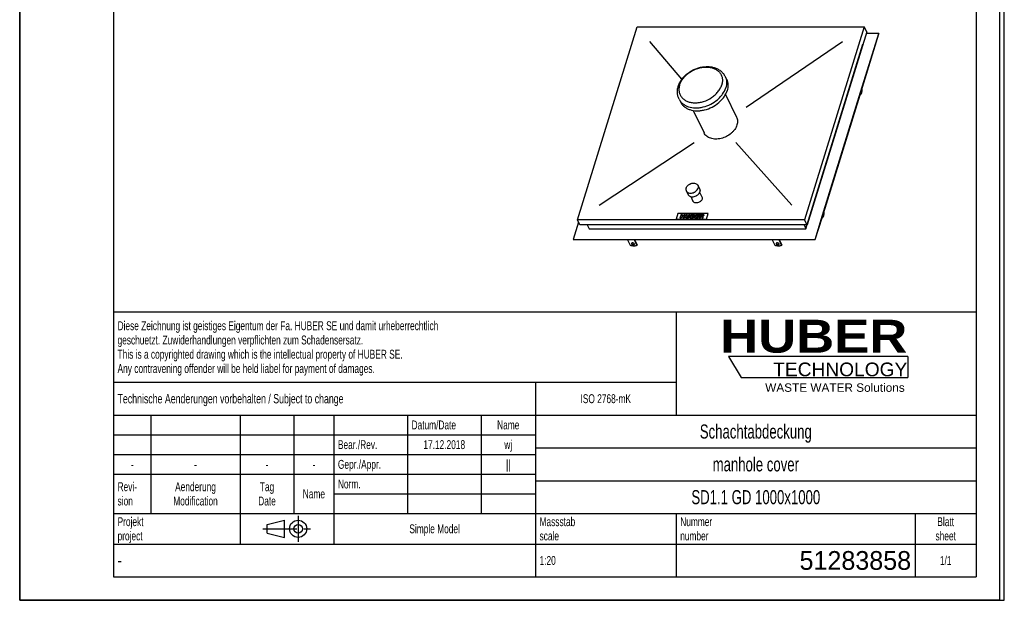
# Model space of a CAD drawing. Header units: millimetres. Extents: x 0 to 4200, y 0 to 5940.
# Tile 1 of 2: x 0 to 4200, y 0 to 2477. Entities that reach past the tile are written whole.
import ezdxf

# ---------------------------------------------------------------- set-up
doc = ezdxf.new("R2010")
doc.units = ezdxf.units.MM
doc.header["$LTSCALE"] = 387.2
doc.linetypes.add('CENTER', pattern=[0.6, 0.375, -0.075, 0.075, -0.075])
doc.layers.get('0').update_dxf_attribs({"linetype": 'CONTINUOUS'})
for name, color, linetype in [('_ACHSEN', 7, 'CONTINUOUS'), ('_KURVEN', 7, 'CONTINUOUS'), ('_ZEICHNUNGSELEM', 7, 'CONTINUOUS'), ('HUBER_Logo_BL2', 7, 'CONTINUOUS')]:
    doc.layers.add(name, color=color, linetype=linetype)
doc.styles.get("Standard").update_dxf_attribs({"font": 'txt', "width": 0.7})
doc.styles.add('TEXTSTYLE_2', font='ariblk.ttf')
doc.styles.add('TEXTSTYLE_3', font='arial.ttf')
doc.styles.add('TEXTSTYLE_4', font='txt', dxfattribs={"width": 0.8})
doc.styles.add('TEXTSTYLE_5', font='txt')

# ---------------------------------------------------------------- blocks, each defined once
blk = doc.blocks.new('HUBER_LOGO_BL2', base_point=(3411.6, 1009.5))
at = {"layer": 'HUBER_Logo_BL2', "color": 5, "linetype": 'Continuous'}
for p, q in [((3788.5, 1040.5), (3023.5, 1040.5)), ((3023.5, 1040.5), (3077.5, 950.5)), ((3788.5, 1040.5), (3788.5, 950.5)), ((3077.5, 950.5), (3788.5, 950.5))]:
    blk.add_line(p, q, dxfattribs=at)
at = {"layer": 'HUBER_Logo_BL2', "color": 2, "linetype": 'Continuous', "attachment_point": 3, "line_spacing_factor": 0.78}
for s, insert, char_height, width, style in [('HUBER\\P\\Farial.ttf;\\H58.5;TECHNOLOGY ', (3786.3, 1196.7), 140.4, 775.343, 'TEXTSTYLE_2'), ('WASTE WATER Solutions', (3775.2, 925.3), 36, 594.067, 'TEXTSTYLE_3')]:
    blk.add_mtext(s, dxfattribs=dict(at, insert=insert, char_height=char_height, width=width, style=style))
blk = doc.blocks.new('PROJEKTIONSMETHODE_1_BL3', base_point=(1140, 305))
at = {"color": 2, "linetype": 'Continuous'}
for p, q in [((1055.7, 323.3), (1129, 341.7)), ((1129, 268.3), (1129, 341.7)), ((1055.7, 286.7), (1055.7, 323.3)), ((1055.7, 286.7), (1129, 268.3))]:
    blk.add_line(p, q, dxfattribs=at)
at = {"color": 2, "linetype": 'CENTER'}
for p, q in [((1187.7, 360), (1187.7, 250)), ((1037.3, 305), (1242.7, 305))]:
    blk.add_line(p, q, dxfattribs=at)
at = {"color": 2, "linetype": 'Continuous'}
for radius in [36.7, 18.3]:
    blk.add_circle((1187.7, 305), radius, dxfattribs=at)
blk = doc.blocks.new('*T9')
at = {"color": 3, "linetype": 'Continuous'}
for p, q in [((0, 0), (3680, 0)), ((0, 0), (0, -1130)), ((2400, 0), (2400, -440)), ((3680, 0), (3680, -1130)), ((0, -300), (2400, -300)), ((1800, -300), (1800, -1130)), ((0, -440), (3680, -440)), ((160, -440), (160, -860)), ((540, -440), (540, -990)), ((770, -440), (770, -860)), ((940, -440), (940, -990)), ((1254, -440), (1254, -860)), ((1568, -440), (1568, -860)), ((0, -524), (1800, -524)), ((1800, -580), (3680, -580)), ((0, -608), (1800, -608)), ((0, -692), (1800, -692)), ((1800, -720), (3680, -720)), ((940, -776), (1800, -776)), ((0, -860), (3680, -860)), ((2400, -860), (2400, -1130)), ((3420, -860), (3420, -1130)), ((0, -990), (3680, -990)), ((0, -1130), (3680, -1130))]:
    blk.add_line(p, q, dxfattribs=at)
at = {"layer": '_ZEICHNUNGSELEM', "color": 2, "linetype": 'Continuous', "line_spacing_factor": 0.96}
for s, insert, char_height, width, attachment_point in [('Diese Zeichnung ist geistiges Eigentum der Fa. HUBER SE und damit urheberrechtlich \\Pgeschuetzt. Zuwiderhandlungen verpflichten zum Schadensersatz.\\PThis is a copyrighted drawing which is the intellectual property of HUBER SE.\\PAny contravening offender will be held liabel for payment of damages.', (17.5, -39.8), 38, 4429.714, 1), ('Technische Aenderungen vorbehalten / Subject to change', (17.5, -350), 40, 3049.524, 1), ('ISO 2768-mK', (2100, -351), 38, 665.905, 2), ('Datum/Date', (1271.5, -463), 38, 584.476, 1), ('Name', (1684, -463), 38, 253.333, 2), ('Schachtabdeckung', (2740, -480), 60, 1360, 2), ('Bear./Rev.', (957.5, -547), 38, 544.667, 1), ('wj', (1684, -547), 38, 128.476, 2), ('17.12.2018', (1411, -547), 38, 530.19, 2), ('Gepr./Appr.', (957.5, -631), 38, 598.952, 1), ('||', (1684, -631), 38, 101.333, 2), ('manhole cover', (2740, -620), 60, 1128.571, 2), ('-', (80, -631), 38, 68.762, 2), ('-', (350, -631), 38, 68.762, 2), ('-', (655, -631), 38, 68.762, 2), ('-', (855, -631), 38, 68.762, 2), ('Revi-\\Psion', (17.5, -726.6), 38, 276.857, 1), ('Aenderung\\PModification', (350, -726.6), 38, 591.714, 2), ('Tag\\PDate', (655, -726.6), 38, 220.762, 2), ('Norm. ', (957.5, -715), 38, 351.048, 1), ('Name', (855, -757), 38, 253.333, 2), ('SD1.1 GD 1000x1000', (2740, -760), 60, 1611.429, 2), ('Projekt\\Pproject', (17.5, -875.6), 38, 367.333, 1), ('Massstab\\Pscale', (1817.5, -875.6), 38, 448.762, 1), ('Nummer\\Pnumber', (2417.5, -875.6), 38, 372.762, 1), ('Blatt\\Psheet', (3550, -875.6), 38, 260.571, 2), ('Simple Model', (1370, -906), 38, 656.857, 2), ('1:20', (1817.5, -1041), 38, 204.476, 1), ('1/1', (3550, -1041), 38, 159.238, 2)]:
    blk.add_mtext(s, dxfattribs=dict(at, insert=insert, char_height=char_height, width=width, attachment_point=attachment_point))
for s, insert, char_height, width, attachment_point, style in [('51283858', (3402.5, -1020), 80, 1093.333, 3, 'TEXTSTYLE_5'), ('-', (17.5, -1035), 50, 36.667, 1, 'TEXTSTYLE_4')]:
    blk.add_mtext(s, dxfattribs=dict(at, insert=insert, char_height=char_height, width=width, attachment_point=attachment_point, style=style))

msp = doc.modelspace()

# ---------------------------------------------------------------- linework, layer by layer
at = {"color": 7, "linetype": 'Continuous'}
for p, q in [((0, 0), (0, 5940)), ((0, 0), (0, 5940)), ((4200, 0), (4200, 5940)), ((4200, 0), (4200, 5940)), ((2379.08, 1622.51), (2633.74, 2446.57)), ((2633.74, 2446.57), (3602.69, 2446.57)), ((3602.69, 2446.57), (3348.04, 1622.51)), ((3613.06, 2425.44), (3602.69, 2446.57)), ((3613.06, 2425.44), (3358.41, 1601.38)), ((3584.59, 2156.34), (3664.77, 2415.81)), ((3587.13, 2167.77), (3664.16, 2417.05)), ((3664.16, 2417.05), (3610.47, 2417.05)), ((3664.16, 2417.05), (3664.77, 2415.81)), ((3353.66, 1585.16), (3596.7, 2371.62)), ((3596.53, 2371.95), (3596.7, 2371.62)), ((3422.4, 1631.51), (3584.59, 2156.34)), ((3424.94, 1642.94), (3587.13, 2167.77)), ((3393.04, 1539.72), (3424.94, 1642.94)), ((2383.97, 1612.56), (2361.46, 1539.72)), ((2389.45, 1601.38), (2379.08, 1622.51)), ((3348.04, 1622.51), (2379.08, 1622.51)), ((3358.41, 1601.38), (2389.45, 1601.38)), ((2420.96, 1601.38), (2428.92, 1585.16)), ((3345.7, 1601.38), (3353.66, 1585.16)), ((3358.41, 1601.38), (3348.04, 1622.51)), ((3393.66, 1538.48), (3422.4, 1631.51)), ((2428.92, 1585.16), (3353.66, 1585.16)), ((2361.46, 1539.72), (2362.07, 1538.48)), ((2361.46, 1539.72), (3393.04, 1539.72)), ((2362.07, 1538.48), (3393.66, 1538.48)), ((2605.09, 1513.99), (2593.08, 1538.48)), ((2620.71, 1538.48), (2632.73, 1513.99)), ((2621.96, 1538.48), (2633.21, 1515.56)), ((2632.73, 1513.99), (2633.21, 1515.56)), ((3222.2, 1513.99), (3210.19, 1538.48)), ((3237.82, 1538.48), (3249.84, 1513.99)), ((3239.07, 1538.48), (3250.32, 1515.56)), ((3249.84, 1513.99), (3250.32, 1515.56)), ((3393.04, 1539.72), (3393.66, 1538.48)), ((0, 0), (4200, 0)), ((0, 0), (4200, 0))]:
    msp.add_line(p, q, dxfattribs=at)
at = {"color": 3, "linetype": 'Continuous'}
for p, q in [((4180, 5900), (4180, 0)), ((0, 2970), (0, 0)), ((4180, 0), (0, 0))]:
    msp.add_line(p, q, dxfattribs=at)
at = {"color": 5, "linetype": 'Continuous'}
for p, q in [((400, 5800), (400, 100)), ((4080, 5800), (4080, 100)), ((400, 100), (4080, 100))]:
    msp.add_line(p, q, dxfattribs=at)
at = {"color": 7, "linetype": 'Continuous'}
for points, knots in [([(2632.73, 1513.99), (2631.1, 1512.9), (2627.03, 1511.3), (2620.17, 1510.63), (2612.62, 1511.47), (2607.57, 1512.99), (2605.09, 1513.99)], [0, 0, 0, 0, 0.2058635, 0.4489582, 0.7193202, 1, 1, 1, 1]), ([(2609.65, 1522.13), (2609.56, 1521.83), (2609.51, 1521.16), (2609.72, 1520.52), (2609.87, 1520.21)], [0, 0, 0, 0, 0.4740095, 1, 1, 1, 1]), ([(2621.85, 1520.21), (2621.61, 1520.7), (2620.86, 1521.65), (2619.35, 1522.78), (2617.48, 1523.66), (2615.45, 1524.19), (2613.46, 1524.31), (2611.71, 1524.02), (2610.33, 1523.32), (2609.77, 1522.53), (2609.65, 1522.13)], [0, 0, 0, 0, 0.1139078, 0.2474656, 0.393864, 0.5430021, 0.6841578, 0.8084916, 0.912072, 1, 1, 1, 1]), ([(2609.87, 1520.21), (2610.11, 1519.72), (2610.86, 1518.77), (2612.37, 1517.64), (2614.24, 1516.76), (2616.27, 1516.23), (2618.26, 1516.11), (2620.01, 1516.4), (2621.39, 1517.1), (2621.95, 1517.89), (2622.07, 1518.29)], [0, 0, 0, 0, 0.1139078, 0.2474656, 0.393864, 0.5430021, 0.6841578, 0.8084916, 0.912072, 1, 1, 1, 1]), ([(2610.04, 1522.86), (2610.05, 1522.77), (2610.1, 1522.4), (2610.23, 1522.04), (2610.36, 1521.78)], [0, 0, 0, 0, 0.2375033, 1, 1, 1, 1]), ([(2610.36, 1521.78), (2610.57, 1521.33), (2611.23, 1520.46), (2612.57, 1519.39), (2614.23, 1518.53), (2616.07, 1517.94), (2617.94, 1517.69), (2620.05, 1517.79), (2621.59, 1518.41), (2622.16, 1519.12)], [0, 0, 0, 0, 0.1102686, 0.2384265, 0.379383, 0.5252081, 0.6670378, 0.7967695, 1, 1, 1, 1]), ([(2622.07, 1518.29), (2622.16, 1518.59), (2622.21, 1519.26), (2622, 1519.9), (2621.85, 1520.21)], [0, 0, 0, 0, 0.4740095, 1, 1, 1, 1]), ([(3249.84, 1513.99), (3248.21, 1512.9), (3244.14, 1511.3), (3237.28, 1510.63), (3229.73, 1511.47), (3224.68, 1512.99), (3222.2, 1513.99)], [0, 0, 0, 0, 0.2058635, 0.4489582, 0.7193202, 1, 1, 1, 1]), ([(3226.76, 1522.13), (3226.67, 1521.83), (3226.62, 1521.16), (3226.83, 1520.52), (3226.98, 1520.21)], [0, 0, 0, 0, 0.4740095, 1, 1, 1, 1]), ([(3238.96, 1520.21), (3238.72, 1520.7), (3237.97, 1521.65), (3236.46, 1522.78), (3234.59, 1523.66), (3232.56, 1524.19), (3230.57, 1524.31), (3228.82, 1524.02), (3227.44, 1523.32), (3226.88, 1522.53), (3226.76, 1522.13)], [0, 0, 0, 0, 0.1139078, 0.2474656, 0.393864, 0.5430021, 0.6841578, 0.8084916, 0.912072, 1, 1, 1, 1]), ([(3226.98, 1520.21), (3227.22, 1519.72), (3227.97, 1518.77), (3229.48, 1517.64), (3231.35, 1516.76), (3233.38, 1516.23), (3235.37, 1516.11), (3237.12, 1516.4), (3238.5, 1517.1), (3239.06, 1517.89), (3239.18, 1518.29)], [0, 0, 0, 0, 0.1139078, 0.2474656, 0.393864, 0.5430021, 0.6841578, 0.8084916, 0.912072, 1, 1, 1, 1]), ([(3227.15, 1522.86), (3227.16, 1522.77), (3227.21, 1522.4), (3227.34, 1522.04), (3227.47, 1521.78)], [0, 0, 0, 0, 0.2375033, 1, 1, 1, 1]), ([(3227.47, 1521.78), (3227.68, 1521.33), (3228.34, 1520.46), (3229.68, 1519.39), (3231.34, 1518.53), (3233.18, 1517.94), (3235.05, 1517.69), (3237.16, 1517.79), (3238.7, 1518.41), (3239.27, 1519.12)], [0, 0, 0, 0, 0.1102686, 0.2384265, 0.379383, 0.5252081, 0.6670378, 0.7967695, 1, 1, 1, 1]), ([(3239.18, 1518.29), (3239.27, 1518.59), (3239.32, 1519.26), (3239.11, 1519.9), (3238.96, 1520.21)], [0, 0, 0, 0, 0.4740095, 1, 1, 1, 1])]:
    msp.add_open_spline(points, degree=3, knots=knots, dxfattribs=at)
at = {"layer": '_ACHSEN', "color": 7, "linetype": 'Continuous'}
for p, q in [((3009.11, 2234.49), (3015.21, 2222.05)), ((3010.77, 2157.32), (3057.83, 2061.41)), ((3584.61, 2156.4), (3584.65, 2156.32)), ((3586.49, 2156.32), (3584.65, 2156.32)), ((3585.32, 2158.71), (3586.49, 2156.32)), ((3593.75, 2179.82), (3592.58, 2182.21)), ((2812.5, 2138.01), (2818.6, 2125.57)), ((2872.52, 2089.48), (2919.58, 1993.57)), ((2892.86, 1770.2), (2900.48, 1754.65)), ((2843.48, 1745.97), (2851.11, 1730.43)), ((2900.39, 1740.54), (2910.08, 1720.8)), ((2862.33, 1721.86), (2872.02, 1702.12)), ((3431.57, 1654.99), (3430.4, 1657.38)), ((3422.42, 1631.57), (3422.46, 1631.49)), ((3424.31, 1631.49), (3422.46, 1631.49)), ((3423.14, 1633.88), (3424.31, 1631.49))]:
    msp.add_line(p, q, dxfattribs=at)
for points, knots in [([(2809.2, 2192.71), (2810.68, 2197.52), (2814.54, 2207.05), (2822.53, 2220.45), (2832.59, 2232.93), (2848.48, 2248.11), (2867.3, 2260.38), (2887.86, 2269.16), (2908.98, 2275.36), (2930.7, 2277.64), (2951.69, 2275.41), (2966.43, 2271.54), (2979.98, 2265.43), (2991.96, 2257.13), (3001.95, 2246.8), (3007.03, 2238.72), (3009.11, 2234.49)], [0, 0, 0, 0, 0.0602801, 0.1223081, 0.1860869, 0.2514105, 0.3847583, 0.451897, 0.5184659, 0.6476064, 0.7098177, 0.7702712, 0.829149, 0.8867863, 0.9435959, 1, 1, 1, 1]), ([(2812.5, 2138.01), (2810.48, 2142.13), (2807.26, 2150.85), (2805.15, 2164.68), (2805.71, 2178.84), (2807.78, 2188.14), (2809.2, 2192.71)], [0, 0, 0, 0, 0.2457505, 0.4931759, 0.7440195, 1, 1, 1, 1]), ([(3015.21, 2222.05), (3016.94, 2218.52), (3019.71, 2210.99), (3021.5, 2198.92), (3020.93, 2186.33), (3019.05, 2177.98), (3017.76, 2173.81)], [0, 0, 0, 0, 0.2390843, 0.4829162, 0.735575, 1, 1, 1, 1]), ([(2818.6, 2125.57), (2820.45, 2121.81), (2825.06, 2114.58), (2834.27, 2105.36), (2845.57, 2097.91), (2863.4, 2090.4), (2883.77, 2087.43), (2904.91, 2088.55), (2927.14, 2092.57), (2954.17, 2102.66), (2978.23, 2118.51), (2994.46, 2134.05), (3007.62, 2150.35), (3014.81, 2164.27), (3017.76, 2173.81)], [0, 0, 0, 0, 0.050746, 0.1026298, 0.156609, 0.2133398, 0.3356261, 0.4012078, 0.4690088, 0.6081778, 0.7469379, 0.8142557, 0.8792088, 1, 1, 1, 1]), ([(3586.49, 2156.32), (3587.04, 2156.69), (3588.11, 2157.7), (3589.46, 2159.65), (3590.68, 2162.12), (3592.14, 2166.22), (3593.37, 2172.18), (3593.72, 2177.19), (3593.75, 2179.82)], [0, 0, 0, 0, 0.0786024, 0.1720083, 0.2809566, 0.4046124, 0.687756, 1, 1, 1, 1]), ([(3589.45, 2172.06), (3589.36, 2171.45), (3589.13, 2170.34), (3588.71, 2169.28), (3588.46, 2168.85)], [0, 0, 0, 0, 0.5492969, 1, 1, 1, 1]), ([(3057.83, 2061.41), (3059.06, 2058.93), (3061, 2053.63), (3062.26, 2045.15), (3061.86, 2036.29), (3060.54, 2030.42), (3059.63, 2027.49)], [0, 0, 0, 0, 0.2390843, 0.4829162, 0.7355749, 1, 1, 1, 1]), ([(3059.63, 2027.49), (3057.56, 2020.78), (3052.5, 2010.99), (3043.24, 1999.53), (3031.83, 1988.61), (3014.91, 1977.46), (2995.91, 1970.36), (2980.28, 1967.54), (2965.41, 1966.75), (2951.09, 1968.84), (2938.54, 1974.12), (2930.6, 1979.36), (2924.12, 1985.84), (2920.88, 1990.92), (2919.58, 1993.57)], [0, 0, 0, 0, 0.1207912, 0.1857443, 0.2530621, 0.3918222, 0.5309912, 0.5987922, 0.6643739, 0.7866602, 0.843391, 0.8973702, 0.949254, 1, 1, 1, 1]), ([(2842.84, 1758.08), (2843.58, 1760.48), (2846.03, 1765.23), (2850.65, 1770.16), (2855.16, 1773.54), (2860.16, 1776.45), (2866.88, 1778.96), (2875.09, 1779.98), (2882.71, 1778.88), (2888.09, 1776.1), (2891.24, 1772.96), (2892.39, 1771.14), (2892.86, 1770.2)], [0, 0, 0, 0, 0.120885, 0.2529841, 0.3220667, 0.3920884, 0.5313656, 0.6645841, 0.7869655, 0.8972904, 0.9492145, 1, 1, 1, 1]), ([(2892.86, 1770.2), (2893.29, 1769.31), (2893.99, 1767.42), (2894.6, 1763.31), (2894.13, 1760.12), (2893.5, 1758.08)], [0, 0, 0, 0, 0.2395658, 0.4838887, 1, 1, 1, 1]), ([(2842.84, 1758.08), (2842.21, 1756.04), (2841.74, 1752.85), (2842.35, 1748.75), (2843.05, 1746.85), (2843.48, 1745.97)], [0, 0, 0, 0, 0.5161113, 0.7604342, 1, 1, 1, 1]), ([(2843.48, 1745.97), (2843.95, 1745.02), (2845.1, 1743.21), (2848.25, 1740.06), (2853.63, 1737.28), (2861.25, 1736.18), (2869.46, 1737.2), (2876.18, 1739.71), (2881.18, 1742.62), (2885.69, 1746), (2890.31, 1750.93), (2892.76, 1755.68), (2893.5, 1758.08)], [0, 0, 0, 0, 0.0507855, 0.1027096, 0.2130345, 0.3354159, 0.4686344, 0.6079116, 0.6779333, 0.7470159, 0.879115, 1, 1, 1, 1]), ([(2851.11, 1730.43), (2851.57, 1729.48), (2852.73, 1727.66), (2855.87, 1724.52), (2861.26, 1721.74), (2868.88, 1720.64), (2877.09, 1721.66), (2883.81, 1724.17), (2888.81, 1727.08), (2893.32, 1730.46), (2897.93, 1735.39), (2900.38, 1740.14), (2901.13, 1742.54)], [0, 0, 0, 0, 0.0507855, 0.1027096, 0.2130345, 0.3354159, 0.4686344, 0.6079116, 0.6779333, 0.7470159, 0.879115, 1, 1, 1, 1]), ([(2900.48, 1754.65), (2900.92, 1753.77), (2901.61, 1751.87), (2902.23, 1747.77), (2901.75, 1744.58), (2901.13, 1742.54)], [0, 0, 0, 0, 0.2395658, 0.4838887, 1, 1, 1, 1]), ([(2910.57, 1711.46), (2909.39, 1707.63), (2905.35, 1702.34), (2898.27, 1697.69), (2892.04, 1695.36), (2885.71, 1694.58), (2879.84, 1695.43), (2875.69, 1697.56), (2873.27, 1699.99), (2872.37, 1701.39), (2872.02, 1702.12)], [0, 0, 0, 0, 0.2511899, 0.3904354, 0.5300913, 0.6636721, 0.7863862, 0.8970111, 0.9490764, 1, 1, 1, 1]), ([(2910.08, 1720.8), (2910.75, 1719.42), (2911.54, 1716.24), (2911.06, 1713.03), (2910.57, 1711.46)], [0, 0, 0, 0, 0.4826062, 1, 1, 1, 1]), ([(3424.31, 1631.49), (3424.85, 1631.86), (3425.92, 1632.87), (3427.28, 1634.82), (3428.49, 1637.29), (3429.96, 1641.39), (3431.18, 1647.35), (3431.54, 1652.36), (3431.57, 1654.99)], [0, 0, 0, 0, 0.0786024, 0.1720083, 0.2809566, 0.4046124, 0.687756, 1, 1, 1, 1]), ([(3427.26, 1647.23), (3427.18, 1646.62), (3426.95, 1645.51), (3426.53, 1644.45), (3426.27, 1644.02)], [0, 0, 0, 0, 0.5492969, 1, 1, 1, 1])]:
    msp.add_open_spline(points, degree=3, knots=knots, dxfattribs=at)
at = {"layer": '_ACHSEN', "color": 9, "linetype": 'Continuous'}
for points, knots in [([(2815.14, 2198.43), (2816.73, 2203.58), (2821.18, 2213.86), (2830.8, 2228.15), (2843.2, 2241.29), (2862.89, 2256.69), (2885.88, 2267.81), (2910.15, 2273.66), (2928.09, 2275.19), (2945.19, 2273.81), (2960.81, 2269.54), (2974.36, 2262.5), (2983.55, 2254.41), (2989.23, 2246.92), (2993.77, 2238.85), (2997.35, 2227.56), (2997.95, 2212.99), (2996, 2203.26), (2994.51, 2198.43)], [0, 0, 0, 0, 0.0611153, 0.1260923, 0.1944209, 0.2651842, 0.4087993, 0.479401, 0.547479, 0.6121449, 0.6729294, 0.7299203, 0.7838584, 0.8101493, 0.8362307, 0.8885605, 0.94271, 1, 1, 1, 1]), ([(3009.11, 2234.49), (3010.84, 2230.95), (3013.61, 2223.42), (3015.4, 2211.36), (3014.83, 2198.76), (3012.95, 2190.41), (3011.66, 2186.25)], [0, 0, 0, 0, 0.2390843, 0.4829162, 0.735575, 1, 1, 1, 1]), ([(2815.14, 2198.43), (2813.65, 2193.6), (2811.7, 2183.87), (2812.3, 2169.3), (2815.88, 2158), (2820.43, 2149.94), (2826.1, 2142.45), (2835.29, 2134.36), (2848.84, 2127.32), (2864.47, 2123.05), (2881.56, 2121.67), (2899.5, 2123.2), (2923.77, 2129.05), (2946.76, 2140.17), (2966.45, 2155.56), (2978.86, 2168.71), (2988.47, 2182.99), (2992.92, 2193.28), (2994.51, 2198.43)], [0, 0, 0, 0, 0.05729, 0.1114395, 0.1637693, 0.1898507, 0.2161416, 0.2700797, 0.3270706, 0.3878551, 0.452521, 0.520599, 0.5912007, 0.7348158, 0.8055791, 0.8739077, 0.9388847, 1, 1, 1, 1]), ([(2812.5, 2138.01), (2814.35, 2134.24), (2818.96, 2127.02), (2828.17, 2117.79), (2839.46, 2110.34), (2857.3, 2102.84), (2877.67, 2099.86), (2898.81, 2100.98), (2921.04, 2105), (2948.07, 2115.09), (2972.13, 2130.94), (2988.36, 2146.48), (3001.52, 2162.78), (3008.71, 2176.7), (3011.66, 2186.25)], [0, 0, 0, 0, 0.050746, 0.1026298, 0.156609, 0.2133398, 0.3356261, 0.4012078, 0.4690088, 0.6081778, 0.7469379, 0.8142557, 0.8792088, 1, 1, 1, 1])]:
    msp.add_open_spline(points, degree=3, knots=knots, dxfattribs=at)
at = {"layer": '_KURVEN', "color": 4, "linetype": 'Continuous'}
for p, q in [((2824.28, 2222.24), (2688.06, 2383.91)), ((3099.19, 2102.9), (3509.64, 2383.91)), ((2472.13, 1685.18), (2877.12, 1953.36)), ((3054.48, 1953.36), (3293.72, 1685.18)), ((2807.56, 1649.93), (2800.3, 1626.43)), ((2936.51, 1649.93), (2807.56, 1649.93)), ((2821, 1646.01), (2816.16, 1630.35)), ((2826.69, 1646.01), (2821, 1646.01)), ((2825, 1640.53), (2826.69, 1646.01)), ((2831.22, 1640.53), (2825, 1640.53)), ((2832.91, 1646.01), (2831.22, 1640.53)), ((2838.63, 1646.01), (2832.91, 1646.01)), ((2833.79, 1630.35), (2838.63, 1646.01)), ((2842.42, 1646.01), (2839.54, 1636.67)), ((2848.1, 1646.01), (2842.42, 1646.01)), ((2845.15, 1636.45), (2848.1, 1646.01)), ((2854.4, 1646.01), (2851.44, 1636.45)), ((2860.08, 1646.01), (2854.4, 1646.01)), ((2857.19, 1636.67), (2860.08, 1646.01)), ((2863.86, 1646.01), (2859.02, 1630.35)), ((2874.52, 1646.01), (2863.86, 1646.01)), ((2867.71, 1639.87), (2868.62, 1642.84)), ((2870.18, 1639.87), (2867.71, 1639.87)), ((2868.62, 1642.84), (2871.14, 1642.84)), ((2883.85, 1646.01), (2879.01, 1630.35)), ((2899.11, 1646.01), (2883.85, 1646.01)), ((2887.76, 1640.18), (2888.53, 1642.67)), ((2896.61, 1640.18), (2887.76, 1640.18)), ((2888.53, 1642.67), (2898.07, 1642.67)), ((2895.63, 1636.98), (2896.61, 1640.18)), ((2902.53, 1646.01), (2897.69, 1630.35)), ((2898.07, 1642.67), (2899.11, 1646.01)), ((2912.01, 1646.01), (2902.53, 1646.01)), ((2906.28, 1639.66), (2907.27, 1642.85)), ((2908.68, 1639.66), (2906.28, 1639.66)), ((2907.27, 1642.85), (2909.77, 1642.85)), ((2929.25, 1626.43), (2936.51, 1649.93)), ((2800.3, 1626.43), (2929.25, 1626.43)), ((2816.16, 1630.35), (2821.85, 1630.35)), ((2821.85, 1630.35), (2823.81, 1636.68)), ((2823.81, 1636.68), (2830.03, 1636.68)), ((2830.03, 1636.68), (2828.07, 1630.35)), ((2828.07, 1630.35), (2833.79, 1630.35)), ((2859.02, 1630.35), (2868.85, 1630.35)), ((2865.8, 1633.71), (2866.78, 1636.89)), ((2868.71, 1633.71), (2865.8, 1633.71)), ((2866.78, 1636.89), (2869.67, 1636.89)), ((2879.01, 1630.35), (2894.54, 1630.35)), ((2885.81, 1633.89), (2886.77, 1636.98)), ((2895.64, 1633.89), (2885.81, 1633.89)), ((2886.77, 1636.98), (2895.63, 1636.98)), ((2894.54, 1630.35), (2895.64, 1633.89)), ((2897.69, 1630.35), (2903.4, 1630.35)), ((2903.4, 1630.35), (2905.37, 1636.7)), ((2905.37, 1636.7), (2905.87, 1636.7)), ((2907.81, 1635.13), (2909.37, 1630.35)), ((2909.37, 1630.35), (2915.8, 1630.35)), ((2915.8, 1630.35), (2914.44, 1634.88))]:
    msp.add_line(p, q, dxfattribs=at)
for points in [[(2870.18, 1639.87), (2871.06, 1639.87), (2871.72, 1640), (2872.15, 1640.25)], [(2872.83, 1642.45), (2872.55, 1642.71), (2871.99, 1642.84), (2871.14, 1642.84)], [(2872.15, 1640.25), (2872.58, 1640.51), (2872.87, 1640.89), (2873.02, 1641.39)], [(2873.02, 1641.39), (2873.16, 1641.83), (2873.1, 1642.2), (2872.83, 1642.45)], [(2874.52, 1646.01), (2876.29, 1646.01), (2877.53, 1645.64), (2878.25, 1644.89)], [(2877.08, 1639.73), (2876.48, 1639.28), (2875.71, 1638.94), (2874.77, 1638.68)], [(2874.77, 1638.68), (2876, 1638.4), (2876.82, 1637.94), (2877.25, 1637.28)], [(2878.83, 1642.11), (2878.54, 1641.18), (2877.96, 1640.39), (2877.08, 1639.73)], [(2878.25, 1644.89), (2878.98, 1644.14), (2879.17, 1643.21), (2878.83, 1642.11)], [(2908.68, 1639.66), (2908.93, 1639.66), (2909.46, 1639.73), (2910.26, 1639.87)], [(2911.76, 1642.44), (2911.47, 1642.71), (2910.8, 1642.85), (2909.77, 1642.85)], [(2910.26, 1639.87), (2910.65, 1639.94), (2911, 1640.1), (2911.33, 1640.37)], [(2911.33, 1640.37), (2911.64, 1640.63), (2911.86, 1640.94), (2911.97, 1641.28)], [(2911.97, 1641.28), (2912.13, 1641.78), (2912.06, 1642.17), (2911.76, 1642.44)], [(2912.01, 1646.01), (2913.77, 1646.01), (2915.08, 1645.88), (2915.93, 1645.63)], [(2916.45, 1639.41), (2915.82, 1638.78), (2915.06, 1638.26), (2914.18, 1637.87)], [(2915.93, 1645.63), (2916.78, 1645.37), (2917.37, 1644.89), (2917.73, 1644.19)], [(2917.81, 1641.66), (2917.54, 1640.79), (2917.08, 1640.04), (2916.45, 1639.41)], [(2917.73, 1644.19), (2918.09, 1643.5), (2918.11, 1642.66), (2917.81, 1641.66)], [(2839.25, 1634.02), (2839.21, 1635.03), (2839.3, 1635.9), (2839.54, 1636.67)], [(2839.9, 1632.22), (2839.49, 1632.8), (2839.27, 1633.4), (2839.25, 1634.02)], [(2841.44, 1630.87), (2840.82, 1631.19), (2840.31, 1631.64), (2839.9, 1632.22)], [(2843.9, 1630.24), (2842.87, 1630.35), (2842.04, 1630.55), (2841.44, 1630.87)], [(2846.79, 1630.08), (2845.88, 1630.08), (2844.92, 1630.13), (2843.9, 1630.24)], [(2845.15, 1636.45), (2844.88, 1635.59), (2844.96, 1634.93), (2845.36, 1634.45)], [(2845.36, 1634.45), (2845.77, 1633.97), (2846.47, 1633.73), (2847.46, 1633.73)], [(2850.93, 1630.6), (2849.72, 1630.26), (2848.33, 1630.08), (2846.79, 1630.08)], [(2847.46, 1633.73), (2848.44, 1633.73), (2849.28, 1633.97), (2849.98, 1634.44)], [(2849.98, 1634.44), (2850.68, 1634.91), (2851.18, 1635.58), (2851.44, 1636.45)], [(2853.61, 1631.9), (2852.69, 1631.28), (2851.8, 1630.85), (2850.93, 1630.6)], [(2855.87, 1634.05), (2855.28, 1633.23), (2854.53, 1632.52), (2853.61, 1631.9)], [(2857.19, 1636.67), (2856.91, 1635.74), (2856.46, 1634.88), (2855.87, 1634.05)], [(2868.71, 1633.71), (2869.69, 1633.71), (2870.42, 1633.85), (2870.91, 1634.15)], [(2871.46, 1630.56), (2870.14, 1630.41), (2869.26, 1630.35), (2868.85, 1630.35)], [(2871.63, 1636.46), (2871.31, 1636.74), (2870.67, 1636.89), (2869.67, 1636.89)], [(2870.91, 1634.15), (2871.41, 1634.45), (2871.73, 1634.85), (2871.89, 1635.35)], [(2873.78, 1631.07), (2873.23, 1630.84), (2872.45, 1630.67), (2871.46, 1630.56)], [(2871.89, 1635.35), (2872.03, 1635.81), (2871.94, 1636.18), (2871.63, 1636.46)], [(2876.08, 1632.61), (2875.43, 1631.96), (2874.67, 1631.45), (2873.78, 1631.07)], [(2877.42, 1634.8), (2877.17, 1633.99), (2876.72, 1633.25), (2876.08, 1632.61)], [(2877.25, 1637.28), (2877.67, 1636.62), (2877.73, 1635.8), (2877.42, 1634.8)], [(2907.14, 1636.33), (2906.81, 1636.58), (2906.39, 1636.7), (2905.87, 1636.7)], [(2907.81, 1635.13), (2907.61, 1635.75), (2907.39, 1636.15), (2907.14, 1636.33)], [(2914.18, 1637.87), (2913.62, 1637.62), (2912.89, 1637.42), (2911.99, 1637.26)], [(2911.99, 1637.26), (2912.6, 1637.06), (2913.04, 1636.86), (2913.29, 1636.68)], [(2913.29, 1636.68), (2913.46, 1636.54), (2913.68, 1636.28), (2913.95, 1635.85)], [(2913.95, 1635.85), (2914.21, 1635.43), (2914.37, 1635.11), (2914.44, 1634.88)]]:
    msp.add_open_spline(points, degree=3, dxfattribs=at)

# ---------------------------------------------------------------- block references
msp.add_blockref('*T9', (400, 1230))
at = {"color": 2, "linetype": 'Continuous'}
msp.add_blockref('PROJEKTIONSMETHODE_1_BL3', (1140, 305), dxfattribs=at)
at = {"layer": 'HUBER_Logo_BL2'}
msp.add_blockref('HUBER_LOGO_BL2', (3411.59, 1009.55), dxfattribs=at)

doc.saveas('drawing.dxf')
